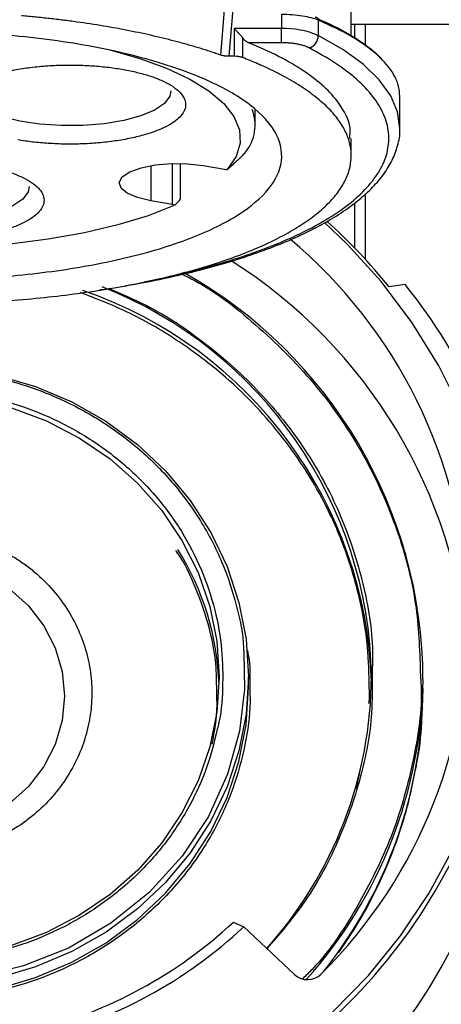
# Model space of a CAD drawing. Header units: inches. Extents: x 1.5 to 64.5, y 1.5 to 49.5.
# Tile 13 of 35: x 18 to 19.2, y 30.2 to 32.8. Entities that reach past the tile are written whole.
import ezdxf

# ---------------------------------------------------------------- set-up
doc = ezdxf.new("R2010")
doc.units = ezdxf.units.IN
doc.header["$LTSCALE"] = 6
doc.header["$MEASUREMENT"] = 0
doc.layers.add('DIMENSIONS', color=140, linetype='Continuous', lineweight=25)
doc.styles.add('SLDTEXTSTYLE0', font='TXT', dxfattribs={"width": 0.7})
doc.dimstyles.new('SLDDIMSTYLE0', dxfattribs={"dimtxt": 0.509766, "dimasz": 0.78, "dimexe": 0, "dimexo": 0.0625, "dimgap": 0.127441, "dimtad": 0, "dimtih": 1, "dimtoh": 1, "dimrnd": 1e-09, "dimzin": 12, "dimdsep": 46, "dimtxsty": 'SLDTEXTSTYLE0', "dimsah": 1, "dimcen": 0.09, "dimadec": 0, "dimazin": 3, "dimtfac": 1, "dimtofl": 0, "dimtmove": 0, "dimatfit": 3, "dimfxl": 0, "dimfrac": 2, "dimtolj": 1, "dimtzin": 12, "dimarcsym": 0})

# ---------------------------------------------------------------- blocks, each defined once
blk = doc.blocks.new('_D')
at = {"layer": 'DIMENSIONS'}
for p, q in [((13.2342, 33.3286), (13.2342, 24.8416)), ((20.9742, 33.3286), (20.9742, 24.8416)), ((13.2342, 25.5916), (15.624, 25.5916)), ((16.3147, 25.5916), (16.1436, 25.5916)), ((16.1436, 25.5916), (16.1436, 24.7815)), ((18.2536, 25.5916), (18.4248, 25.5916)), ((18.4248, 25.5916), (18.4248, 24.7815)), ((20.9742, 25.5916), (18.9443, 25.5916)), ((16.1436, 24.7815), (16.3147, 24.7815)), ((18.4248, 24.7815), (18.2536, 24.7815))]:
    blk.add_line(p, q, dxfattribs=at)
for points in [[(13.2342, 25.5916), (14.0142, 25.4716), (14.0142, 25.7116)], [(20.9742, 25.5916), (20.1942, 25.7116), (20.1942, 25.4716)]]:
    blk.add_solid(points, dxfattribs=at)
at = {"layer": 'DIMENSIONS', "char_height": 0.5, "attachment_point": 1, "style": 'SLDTEXTSTYLE0'}
for s, insert in [('7.74', (16.5268, 26.3503)), ('196.6', (16.3147, 25.426))]:
    blk.add_mtext(s, dxfattribs=dict(at, insert=insert))
blk = doc.blocks.new('_D_3')
at = {"layer": 'DIMENSIONS'}
for p, q in [((13.6588, 32.8123), (13.6588, 26.9149)), ((20.5499, 32.7847), (20.5499, 26.9149)), ((13.6588, 27.6649), (15.624, 27.6649)), ((16.3147, 27.6649), (16.1436, 27.6649)), ((16.1436, 27.6649), (16.1436, 26.8547)), ((18.2536, 27.6649), (18.4248, 27.6649)), ((18.4248, 27.6649), (18.4248, 26.8547)), ((20.5499, 27.6649), (18.9443, 27.6649)), ((16.1436, 26.8547), (16.3147, 26.8547)), ((18.4248, 26.8547), (18.2536, 26.8547))]:
    blk.add_line(p, q, dxfattribs=at)
for points in [[(13.6588, 27.6649), (14.4388, 27.5449), (14.4388, 27.7849)], [(20.5499, 27.6649), (19.7699, 27.7849), (19.7699, 27.5449)]]:
    blk.add_solid(points, dxfattribs=at)
at = {"layer": 'DIMENSIONS', "char_height": 0.5, "attachment_point": 1, "style": 'SLDTEXTSTYLE0'}
for s, insert in [('6.89', (16.5268, 28.4235)), ('175.0', (16.3147, 27.4992))]:
    blk.add_mtext(s, dxfattribs=dict(at, insert=insert))

msp = doc.modelspace()

# ---------------------------------------------------------------- linework, layer by layer
for p, q in [((18.9103, 32.7812), (18.9103, 33.0588)), ((18.5558, 32.7291), (18.5704, 32.9042)), ((18.5921, 32.8994), (18.5774, 32.7259)), ((18.7207, 32.8393), (18.7207, 32.8011)), ((18.8208, 32.824), (18.8208, 32.7827)), ((18.5921, 32.8011), (18.5921, 32.7259)), ((18.7207, 32.8011), (18.5921, 32.8011)), ((18.7207, 32.7627), (18.7207, 32.8011)), ((20.2499, 32.8123), (18.9103, 32.8123)), ((18.9192, 32.8123), (18.9192, 32.7757)), ((18.9492, 32.7556), (18.9492, 32.8123)), ((18.6145, 32.7766), (18.6145, 32.7225)), ((18.7207, 32.7627), (18.6318, 32.7627)), ((18.5921, 32.7259), (18.5774, 32.7259)), ((19.0425, 32.5309), (19.0425, 32.6172)), ((18.6493, 32.5403), (18.6493, 32.5808)), ((18.9103, 32.4557), (18.9103, 32.5027)), ((18.3661, 32.429), (18.3661, 32.3332)), ((18.4241, 32.4346), (18.4241, 32.3231)), ((18.446, 32.3399), (18.446, 32.4347)), ((18.5079, 32.429), (18.5659, 32.419)), ((18.9492, 32.174), (18.9492, 32.3527)), ((18.4241, 32.3231), (18.3661, 32.3332)), ((18.9192, 32.3273), (18.9192, 32.2057)), ((19.057, 32.1061), (19.0133, 32.0995)), ((18.6313, 31.0115), (18.6313, 31.0406)), ((18.9245, 30.7383), (18.9347, 30.7861)), ((18.5899, 30.3741), (18.6182, 30.3612)), ((18.7562, 30.2316), (18.6182, 30.3612))]:
    msp.add_line(p, q)
at = {"flags": 128}
for points in [[(19.0425, 32.529), (19.0425, 32.5302), (19.0363, 32.5747), (19.0175, 32.6188), (18.9861, 32.6621), (18.9426, 32.7041), (18.8873, 32.7444), (18.8208, 32.7827)], [(18.2544, 32.7434), (18.3355, 32.7202), (18.4085, 32.6935), (18.4715, 32.6639), (18.5235, 32.632), (18.5637, 32.5981), (18.5915, 32.5628), (18.6066, 32.5266), (18.6085, 32.49), (18.5975, 32.4536), (18.5735, 32.418)], [(18.4203, 32.6322), (18.4175, 32.6175), (18.4027, 32.5979), (18.3759, 32.5798), (18.3384, 32.5641), (18.292, 32.5516), (18.2386, 32.5427), (18.181, 32.538), (18.1218, 32.5376), (18.0637, 32.5416), (18.0094, 32.5497), (17.9616, 32.5617), (17.9224, 32.5769), (17.8936, 32.5946), (17.8767, 32.614), (17.8722, 32.6322)], [(18.3661, 32.3332), (18.3295, 32.342), (18.3016, 32.3539), (18.2847, 32.368), (18.2801, 32.3833), (18.2882, 32.3983), (18.3084, 32.4119), (18.339, 32.4231), (18.3775, 32.4308), (18.4209, 32.4345), (18.4655, 32.4339), (18.5079, 32.429)], [(18.0354, 32.3722), (18.0327, 32.3575), (18.0179, 32.3379), (17.9911, 32.3198), (17.9536, 32.3041), (17.9071, 32.2915), (17.8538, 32.2826), (17.7962, 32.2779), (17.7369, 32.2775), (17.6788, 32.2815), (17.6246, 32.2897), (17.5767, 32.3016), (17.5375, 32.3168), (17.5088, 32.3346), (17.4919, 32.354), (17.4874, 32.3722)], [(18.431, 32.3216), (18.3586, 32.293), (18.2763, 32.2678), (18.1853, 32.2463), (18.0871, 32.2289), (17.9832, 32.2158), (17.8754, 32.2074), (17.7653, 32.2036), (17.6548, 32.2047), (17.5455, 32.2105), (17.4392, 32.221), (17.3377, 32.236), (17.2424, 32.2552), (17.1551, 32.2784)], [(19.2095, 31.7617), (19.1486, 31.8849), (19.076, 32.0023), (18.9924, 32.1131), (18.8985, 32.2163), (18.8372, 32.2746)], [(17.9489, 31.859), (18.0523, 31.8288), (18.1511, 31.787), (18.2438, 31.7344), (18.3291, 31.6716), (18.4057, 31.5997), (18.4725, 31.5195), (18.5285, 31.4324), (18.573, 31.3396), (18.6052, 31.2425), (18.6248, 31.1423), (18.6313, 31.0407), (18.6313, 31.0407)], [(17.9867, 31.7708), (18.0821, 31.7353), (18.172, 31.6889), (18.255, 31.6322), (18.3298, 31.5662), (18.3952, 31.492), (18.4502, 31.4106), (18.4939, 31.3233), (18.5256, 31.2316), (18.5449, 31.1369), (18.5513, 31.0407)], [(17.9818, 31.2795), (18.0332, 31.2333), (18.0751, 31.1792), (18.106, 31.119), (18.1249, 31.0545), (18.1313, 30.9879)], [(18.618, 31.1068), (18.6205, 31.007), (18.6066, 30.8925), (18.5742, 30.776), (18.5223, 30.6613), (18.4509, 30.5528), (18.3616, 30.4547), (18.2573, 30.3708), (18.1419, 30.3037), (18.0199, 30.2549), (17.8959, 30.2245), (17.774, 30.2114), (17.6548, 30.2139), (17.5318, 30.2325), (17.408, 30.269), (17.2876, 30.3239), (17.1754, 30.3969), (17.0756, 30.4858), (16.992, 30.5878), (16.927, 30.6988), (16.8816, 30.8146), (16.8556, 30.9308), (16.8473, 31.0439), (16.8473, 31.0439)], [(18.6313, 31.0407), (18.6248, 30.9391), (18.6053, 30.839), (18.5731, 30.7418), (18.5287, 30.649), (18.4726, 30.5619), (18.4058, 30.4818), (18.3293, 30.4098), (18.244, 30.347), (18.1513, 30.2943), (18.0525, 30.2525), (17.9491, 30.2222)], [(18.5513, 31.0407), (18.5449, 30.9445), (18.5257, 30.8498), (18.494, 30.7581), (18.4503, 30.6709), (18.3954, 30.5894), (18.33, 30.5151), (18.2552, 30.4491), (18.1722, 30.3925), (18.0823, 30.346), (17.9869, 30.3105)], [(17.9491, 30.1932), (18.0525, 30.2235), (18.1513, 30.2652), (18.244, 30.3179), (18.3293, 30.3807), (18.4058, 30.4527), (18.4726, 30.5328), (18.5287, 30.6199), (18.5731, 30.7128), (18.6053, 30.8099), (18.6248, 30.9101), (18.6313, 31.0115)], [(18.1313, 30.9879), (18.1249, 30.9213), (18.106, 30.8568), (18.0751, 30.7966), (18.0333, 30.7425), (17.9819, 30.6962)], [(18.8591, 30.1291), (18.9568, 30.2291), (19.0445, 30.337), (19.1215, 30.452), (19.1871, 30.573)]]:
    msp.add_lwpolyline(points, dxfattribs=at)
for centre, radius, start, end in [((18.8135, 32.8245), 0.00728, 355.9932, 98.4705), ((18.7293, 32.566), 0.2352, 67.1025, 92.0764), ((18.7857, 32.7825), 0.0351, 286.686, 0.3997), ((18.5315, 32.5396), 0.1176, 320.9277, 20.947), ((18.5824, 32.5149), 0.0974, 260.2627, 264.7826), ((18.4116, 32.2496), 0.0746, 74.9177, 80.3179), ((17.8116, 31.1291), 1.5446, 38.9213, 48.0462), ((17.8774, 31.1926), 1.351, 314.7247, 50.1412), ((17.8423, 30.9957), 1.3892, 4.4087, 57.7469), ((17.8343, 31.0291), 1.271, 0.1748, 60.7951), ((17.8084, 31.0235), 1.1571, 0.9287, 68.441), ((17.8594, 31.1458), 1.535, 24.427, 38.7245), ((17.8044, 30.9908), 1.1614, 1.7811, 71.0966), ((17.8175, 30.9961), 0.7339, 1.8086, 32.1255), ((17.8494, 31.047), 1.1159, 318.1521, 359.7545), ((17.8632, 31.0474), 1.2422, 318.1101, 359.3382), ((17.8638, 31.0134), 1.2416, 321.3777, 359.7638), ((17.8254, 31.2313), 1.5237, 305.2154, 336.3342), ((17.827, 30.9947), 1.5217, 306.4347, 336.3443), ((17.7509, 31.2735), 1.23, 283.9693, 313.0102), ((17.7515, 31.2903), 1.2706, 283.969, 313.0105), ((18.7916, 30.2699), 0.0521, 227.3305, 314.5416)]:
    msp.add_arc(centre, radius, start, end)
for points, knots in [([(17.5191, 32.8512), (17.5128, 32.8508), (17.5002, 32.8499), (17.4813, 32.8486), (17.4625, 32.8471), (17.4437, 32.8455), (17.4157, 32.843), (17.3787, 32.8392), (17.333, 32.8339), (17.2879, 32.828), (17.2289, 32.8192), (17.1571, 32.8067), (17.075, 32.7893), (16.9972, 32.7697), (16.9244, 32.748), (16.8571, 32.7243), (16.7957, 32.6988), (16.7406, 32.6716), (16.6921, 32.6431), (16.6508, 32.6132), (16.6167, 32.5823), (16.5901, 32.5505), (16.5712, 32.5181), (16.5602, 32.4853), (16.5571, 32.4522), (16.5619, 32.4192), (16.5746, 32.3865), (16.5951, 32.3542), (16.6232, 32.3226), (16.6589, 32.2919), (16.7018, 32.2623), (16.7517, 32.234), (16.8081, 32.2072), (16.8709, 32.182), (16.9394, 32.1587), (17.0133, 32.1374), (17.092, 32.1183), (17.1751, 32.1014), (17.2619, 32.0869), (17.3519, 32.0749), (17.4445, 32.0655), (17.539, 32.0587), (17.6349, 32.0545), (17.7314, 32.0531), (17.8279, 32.0543), (17.9238, 32.0583), (18.0185, 32.065), (18.1112, 32.0743), (18.2014, 32.0861), (18.2884, 32.1005), (18.3717, 32.1172), (18.4507, 32.1362), (18.5249, 32.1574), (18.5938, 32.1805), (18.6569, 32.2056), (18.7137, 32.2323), (18.764, 32.2605), (18.8073, 32.29), (18.8435, 32.3207), (18.8721, 32.3522), (18.8931, 32.3845), (18.9063, 32.4172), (18.9115, 32.4502), (18.9089, 32.4833), (18.8984, 32.5161), (18.88, 32.5485), (18.8539, 32.5804), (18.8202, 32.6113), (18.7861, 32.6363), (18.7553, 32.6556), (18.7304, 32.6698), (18.7039, 32.6836), (18.6789, 32.6955), (18.656, 32.7056), (18.6357, 32.7142), (18.6216, 32.7197), (18.6145, 32.7225)], [0, 0, 0, 0, 0.003126, 0.006251, 0.009376, 0.012502, 0.015629, 0.023441, 0.031257, 0.039069, 0.046885, 0.062509, 0.078134, 0.093759, 0.109383, 0.125008, 0.140633, 0.156257, 0.171882, 0.187507, 0.203131, 0.218756, 0.234381, 0.250005, 0.26563, 0.281255, 0.296879, 0.312504, 0.328129, 0.343753, 0.359378, 0.375003, 0.390627, 0.406252, 0.421877, 0.437501, 0.453126, 0.468751, 0.484375, 0.5, 0.515625, 0.531249, 0.546874, 0.562499, 0.578123, 0.593748, 0.609373, 0.624997, 0.640622, 0.656247, 0.671871, 0.687496, 0.703121, 0.718745, 0.73437, 0.749995, 0.765619, 0.781244, 0.796869, 0.812494, 0.828118, 0.843743, 0.859368, 0.874992, 0.890617, 0.906242, 0.921866, 0.937491, 0.953116, 0.960928, 0.968743, 0.976556, 0.984371, 0.989581, 0.994789, 1, 1, 1, 1]), ([(18.5558, 32.7291), (18.5511, 32.7307), (18.5419, 32.7339), (18.5277, 32.7386), (18.5133, 32.7433), (18.4987, 32.7478), (18.4839, 32.7523), (18.4688, 32.7566), (18.4535, 32.7609), (18.4225, 32.7693), (18.3743, 32.7813), (18.3071, 32.7956), (18.2372, 32.8083), (18.1769, 32.8175), (18.1277, 32.824), (18.0903, 32.8284), (18.0525, 32.8324), (18.027, 32.8347), (18.0142, 32.8358)], [0, 0, 0, 0, 0.031282, 0.062537, 0.093775, 0.125004, 0.156235, 0.187475, 0.218736, 0.250026, 0.374998, 0.500005, 0.624977, 0.749984, 0.812519, 0.874983, 0.937452, 1, 1, 1, 1]), ([(18.8194, 32.8284), (18.8422, 32.818), (18.8902, 32.7963), (18.9453, 32.7601), (18.9792, 32.7345), (18.989, 32.7211), (18.989, 32.7211)], [0, 0, 0, 0, 0.308712, 0.650018, 0.999759, 1, 1, 1, 1]), ([(19.0423, 32.6172), (19.0417, 32.626), (19.0405, 32.6441), (19.0273, 32.6771), (18.9995, 32.7149), (18.9511, 32.7553), (18.8922, 32.7917), (18.844, 32.8134), (18.8208, 32.824)], [0, 0, 0, 0, 0.12129, 0.248196, 0.454849, 0.649034, 0.830752, 1, 1, 1, 1]), ([(18.5921, 32.8011), (18.5933, 32.7999), (18.5954, 32.7979), (18.5986, 32.7948), (18.6015, 32.7918), (18.6048, 32.7882), (18.6082, 32.7843), (18.6117, 32.7803), (18.6136, 32.7778), (18.6145, 32.7766)], [0, 0, 0, 0, 0.153876, 0.263391, 0.40015, 0.521038, 0.697335, 0.856855, 1, 1, 1, 1]), ([(18.6356, 32.5934), (18.6016, 32.6194), (18.5581, 32.6439), (18.4545, 32.6883), (18.3944, 32.7083), (18.2615, 32.7425), (18.1887, 32.7568), (18.0351, 32.7785), (17.9542, 32.7861), (17.8719, 32.79)], [0, 0, 0, 0, 0.25, 0.25, 0.5, 0.5, 0.75, 0.75, 1, 1, 1, 1]), ([(18.6145, 32.7766), (18.6151, 32.7758), (18.6163, 32.7743), (18.6183, 32.7721), (18.6205, 32.7699), (18.6231, 32.7677), (18.6269, 32.765), (18.6299, 32.7636), (18.6318, 32.7627)], [0, 0, 0, 0, 0.110338, 0.230671, 0.361078, 0.501622, 0.683275, 1, 1, 1, 1]), ([(18.3496, 32.1145), (18.3497, 32.1145), (18.3919, 32.1216), (18.4706, 32.1403), (18.583, 32.1706), (18.6846, 32.2058), (18.7747, 32.2444), (18.8509, 32.2859), (18.913, 32.3296), (18.9605, 32.3751), (18.9935, 32.4219), (19.0116, 32.4702), (19.0143, 32.5192), (19.0009, 32.5684), (18.9719, 32.6168), (18.9275, 32.6634), (18.8699, 32.7079), (18.8205, 32.7352), (18.7958, 32.7489)], [0, 0, 0, 0, 0.000262, 0.066055, 0.13345, 0.200856, 0.268251, 0.335657, 0.401442, 0.467237, 0.533023, 0.598818, 0.666213, 0.733619, 0.801014, 0.868419, 0.934207, 1, 1, 1, 1]), ([(18.8758, 32.5995), (18.8541, 32.6294), (18.8224, 32.6584), (18.7403, 32.7133), (18.69, 32.7391), (18.6318, 32.7627)], [0, 0, 0, 0, 0.5, 0.5, 1, 1, 1, 1]), ([(18.7958, 32.7489), (18.7947, 32.7494), (18.7927, 32.7504), (18.7893, 32.7519), (18.7856, 32.7533), (18.7803, 32.755), (18.773, 32.757), (18.7634, 32.7591), (18.7532, 32.7607), (18.7425, 32.7618), (18.7317, 32.7625), (18.7244, 32.7626), (18.7207, 32.7627)], [0, 0, 0, 0, 0.06163, 0.12306, 0.18452, 0.246234, 0.373031, 0.500056, 0.626852, 0.753877, 0.876882, 1, 1, 1, 1]), ([(18.5774, 32.7259), (18.5764, 32.7259), (18.5743, 32.726), (18.5714, 32.7261), (18.5684, 32.7264), (18.5647, 32.7269), (18.5602, 32.7277), (18.5572, 32.7286), (18.5558, 32.7291)], [0, 0, 0, 0, 0.125801, 0.250314, 0.374803, 0.500533, 0.75036, 1, 1, 1, 1]), ([(18.6145, 32.7225), (18.6138, 32.7227), (18.6124, 32.7233), (18.6099, 32.724), (18.6072, 32.7246), (18.6035, 32.7252), (18.5984, 32.7258), (18.5942, 32.7259), (18.5921, 32.7259)], [0, 0, 0, 0, 0.125631, 0.249953, 0.374385, 0.50034, 0.749953, 1, 1, 1, 1]), ([(17.866, 32.6433), (17.8677, 32.6444), (17.8711, 32.6466), (17.8766, 32.6498), (17.8823, 32.653), (17.8884, 32.6561), (17.8948, 32.6591), (17.9015, 32.6621), (17.9085, 32.665), (17.9239, 32.6708), (17.9496, 32.679), (17.9891, 32.6882), (18.0327, 32.6954), (18.0792, 32.7001), (18.127, 32.7024), (18.1741, 32.7021), (18.2196, 32.6996), (18.262, 32.695), (18.3014, 32.6885), (18.3382, 32.6802), (18.372, 32.67), (18.4023, 32.6576), (18.4272, 32.6437), (18.4458, 32.6284), (18.4574, 32.6122), (18.4614, 32.5959), (18.4584, 32.5799), (18.4489, 32.5648), (18.4336, 32.5506), (18.413, 32.5374), (18.3869, 32.5252), (18.3546, 32.5139), (18.3171, 32.5041), (18.2747, 32.4963), (18.229, 32.4907), (18.1815, 32.4876), (18.1337, 32.487), (18.0951, 32.4886), (18.0656, 32.4909), (18.0446, 32.493), (18.0242, 32.4957), (18.011, 32.4978), (18.0044, 32.4989)], [0, 0, 0, 0, 0.00743, 0.014833, 0.022219, 0.029596, 0.036974, 0.044361, 0.051766, 0.059199, 0.091049, 0.122912, 0.155774, 0.188649, 0.220997, 0.253359, 0.283801, 0.314257, 0.343213, 0.372183, 0.403391, 0.434613, 0.467302, 0.500004, 0.532693, 0.565396, 0.596604, 0.627826, 0.656782, 0.685752, 0.716194, 0.74665, 0.778998, 0.811359, 0.844221, 0.877097, 0.908946, 0.94081, 0.955641, 0.970401, 0.985164, 1, 1, 1, 1]), ([(18.7187, 32.4313), (18.7246, 32.4589), (18.7205, 32.4868), (18.6925, 32.5414), (18.6686, 32.5681), (18.6356, 32.5934)], [0, 0, 0, 0, 0.5, 0.5, 1, 1, 1, 1]), ([(18.9061, 32.5027), (18.9072, 32.5122), (18.9111, 32.5448), (18.8904, 32.5768), (18.8758, 32.5995)], [0, 0, 0, 0, 0.291531, 1, 1, 1, 1]), ([(18.2972, 32.1029), (18.306, 32.1043), (18.345, 32.1107), (18.4111, 32.1242), (18.4948, 32.1436), (18.5741, 32.1655), (18.6487, 32.1895), (18.7178, 32.2155), (18.7811, 32.2432), (18.8381, 32.2726), (18.8886, 32.3036), (18.9325, 32.3361), (18.9696, 32.3701), (18.9997, 32.4058), (19.0228, 32.4434), (19.0371, 32.4833), (19.0437, 32.5122), (19.0422, 32.5275), (19.0421, 32.5286)], [0, 0, 0, 0, 0.020063, 0.088601, 0.157792, 0.227347, 0.297052, 0.366744, 0.436307, 0.50567, 0.574809, 0.643765, 0.712653, 0.781598, 0.850908, 0.921221, 0.993966, 1, 1, 1, 1]), ([(18.6228, 32.4655), (18.6212, 32.4633), (18.6181, 32.4599), (18.6104, 32.452), (18.6059, 32.4476), (18.5966, 32.4388), (18.5919, 32.4345), (18.5825, 32.4259), (18.5779, 32.4219), (18.5735, 32.418)], [0, 0, 0, 0, 0.25, 0.25, 0.5, 0.5, 0.75, 0.75, 1, 1, 1, 1]), ([(17.4445, 32.133), (17.5151, 32.1256), (17.5882, 32.1209), (17.7355, 32.1172), (17.8098, 32.1182), (17.9559, 32.1258), (18.0277, 32.1324), (18.1651, 32.151), (18.2308, 32.1629), (18.3527, 32.1914), (18.409, 32.208), (18.5092, 32.2451), (18.5533, 32.2656), (18.6269, 32.3094), (18.6565, 32.3328), (18.6997, 32.3811), (18.7134, 32.4061), (18.7187, 32.4313)], [0, 0, 0, 0, 0.125, 0.125, 0.25, 0.25, 0.375, 0.375, 0.5, 0.5, 0.625, 0.625, 0.75, 0.75, 0.875, 0.875, 1, 1, 1, 1]), ([(17.4812, 32.3832), (17.4829, 32.3843), (17.4863, 32.3865), (17.4917, 32.3898), (17.4975, 32.393), (17.5036, 32.3961), (17.51, 32.3991), (17.5167, 32.402), (17.5237, 32.4049), (17.539, 32.4108), (17.5648, 32.419), (17.6043, 32.4282), (17.6479, 32.4353), (17.6944, 32.4401), (17.7422, 32.4423), (17.7893, 32.4421), (17.8348, 32.4395), (17.8772, 32.4349), (17.9166, 32.4285), (17.9533, 32.4202), (17.9872, 32.4099), (18.0174, 32.3976), (18.0424, 32.3836), (18.061, 32.3683), (18.0726, 32.3522), (18.0766, 32.3359), (18.0736, 32.3198), (18.064, 32.3047), (18.0488, 32.2906), (18.0282, 32.2774), (18.002, 32.2651), (17.9698, 32.2538), (17.9323, 32.2441), (17.8898, 32.2362), (17.8441, 32.2306), (17.7967, 32.2276), (17.7489, 32.227), (17.7103, 32.2285), (17.6808, 32.2308), (17.6598, 32.233), (17.6393, 32.2356), (17.6262, 32.2378), (17.6196, 32.2389)], [0, 0, 0, 0, 0.00743, 0.0148334, 0.0222191, 0.0295962, 0.0369737, 0.0443607, 0.0517662, 0.0591991, 0.0910486, 0.122912, 0.1557735, 0.1886495, 0.2209972, 0.253359, 0.2838009, 0.3142567, 0.3432127, 0.3721827, 0.4033908, 0.4346131, 0.4673016, 0.5000044, 0.5326929, 0.5653957, 0.5966038, 0.6278261, 0.6567821, 0.6857522, 0.7161941, 0.7466498, 0.7789975, 0.8113593, 0.8442209, 0.8770968, 0.9089463, 0.9408097, 0.9556409, 0.9704015, 0.9851637, 1, 1, 1, 1]), ([(18.431, 32.3216), (18.4352, 32.3258), (18.4423, 32.3329), (18.4464, 32.3387), (18.4458, 32.3397), (18.4457, 32.3399)], [0, 0, 0, 0, 0.547171, 0.932608, 1, 1, 1, 1]), ([(18.4512, 32.134), (18.4619, 32.1286), (18.5387, 32.0901), (18.6651, 31.9891), (18.8225, 31.831), (18.9491, 31.6449), (19.0394, 31.4419), (19.0923, 31.239), (19.0964, 31.1051), (19.0983, 31.0436)], [0, 0, 0, 0, 0.02619, 0.187992, 0.354497, 0.523457, 0.692417, 0.858922, 1, 1, 1, 1]), ([(18.2258, 32.0914), (18.2288, 32.0918), (18.2395, 32.0932), (18.2497, 32.095), (18.2571, 32.0963)], [0, 0, 0, 0, 0.279349, 1, 1, 1, 1]), ([(18.2513, 32.0954), (18.2857, 32.0808), (18.3801, 32.0409), (18.5198, 31.9463), (18.6664, 31.8152), (18.7888, 31.66), (18.8828, 31.4883), (18.9427, 31.3067), (18.9705, 31.1569), (18.9676, 31.0695), (18.9668, 31.044)], [0, 0, 0, 0, 0.080319, 0.22072, 0.364947, 0.511167, 0.657387, 0.801614, 0.942015, 1, 1, 1, 1]), ([(18.9593, 31.0096), (18.9586, 31.0472), (18.9571, 31.1291), (18.9348, 31.2552), (18.896, 31.3869), (18.8288, 31.5393), (18.7214, 31.7049), (18.5806, 31.8505), (18.4371, 31.9573), (18.3084, 32.0321), (18.2175, 32.0675), (18.1747, 32.0841)], [0, 0, 0, 0, 0.081376, 0.177302, 0.275841, 0.376817, 0.533687, 0.693451, 0.800009, 0.905715, 1, 1, 1, 1]), ([(17.7342, 31.8775), (17.7744, 31.876), (17.8569, 31.873), (17.9807, 31.8476), (18.1039, 31.8052), (18.2221, 31.7441), (18.3307, 31.6656), (18.4254, 31.5718), (18.5029, 31.4664), (18.5619, 31.3533), (18.5993, 31.2368), (18.6172, 31.154), (18.618, 31.1109), (18.618, 31.1068)], [0, 0, 0, 0, 0.091027, 0.18641, 0.285436, 0.387184, 0.490553, 0.594337, 0.697296, 0.798251, 0.896155, 0.990154, 1, 1, 1, 1]), ([(17.7342, 31.8212), (17.7717, 31.8198), (17.8486, 31.8169), (17.964, 31.7932), (18.0789, 31.7538), (18.1891, 31.6967), (18.2903, 31.6235), (18.3786, 31.5361), (18.451, 31.4378), (18.5056, 31.3323), (18.5417, 31.2238), (18.5607, 31.1157), (18.5619, 31.0087), (18.5569, 30.9359), (18.5467, 30.8998), (18.5463, 30.8983)], [0, 0, 0, 0, 0.077364, 0.15843, 0.242593, 0.329068, 0.416922, 0.505128, 0.592633, 0.678435, 0.761644, 0.841534, 0.918021, 0.996675, 1, 1, 1, 1]), ([(17.7343, 31.4388), (17.7387, 31.4387), (17.7474, 31.4387), (17.7606, 31.4381), (17.7737, 31.4373), (17.7867, 31.4361), (17.7997, 31.4346), (17.8126, 31.4327), (17.8255, 31.4305), (17.8384, 31.4279), (17.8512, 31.425), (17.8824, 31.417), (17.9309, 31.4003), (17.983, 31.3732), (18.022, 31.3472), (18.0594, 31.3179), (18.1013, 31.2764), (18.1425, 31.2204), (18.1734, 31.1607), (18.1942, 31.099), (18.2049, 31.0371), (18.2064, 30.9756), (18.1987, 30.9139), (18.1816, 30.8522), (18.1539, 30.7914), (18.1162, 30.734), (18.0688, 30.682), (18.0134, 30.6374), (17.9524, 30.602), (17.8876, 30.5759), (17.822, 30.5598), (17.7564, 30.5526), (17.6909, 30.554), (17.6251, 30.564), (17.5593, 30.5835), (17.4958, 30.6125), (17.4362, 30.6512), (17.392, 30.6906), (17.3608, 30.7257), (17.3331, 30.7624), (17.3043, 30.8113), (17.285, 30.8608), (17.2747, 30.8982), (17.2696, 30.9224), (17.266, 30.9468), (17.2637, 30.9714), (17.2635, 30.9878), (17.2633, 30.9961)], [0, 0, 0, 0, 0.005947, 0.011875, 0.01779, 0.023695, 0.029597, 0.035498, 0.041404, 0.04732, 0.053249, 0.059198, 0.091048, 0.122908, 0.139316, 0.155733, 0.188665, 0.221335, 0.25337, 0.283813, 0.314265, 0.343222, 0.372189, 0.403398, 0.434617, 0.467115, 0.500003, 0.532891, 0.565389, 0.596598, 0.627817, 0.656774, 0.685741, 0.716184, 0.746636, 0.77867, 0.811341, 0.844272, 0.86068, 0.877098, 0.908948, 0.940808, 0.952682, 0.964501, 0.976302, 0.988123, 1, 1, 1, 1]), ([(18.5447, 30.996), (18.5447, 31.019), (18.5447, 31.0777), (18.5271, 31.1728), (18.4906, 31.2785), (18.4583, 31.35), (18.4344, 31.3824), (18.4337, 31.3833)], [0, 0, 0, 0, 0.169545, 0.433491, 0.708405, 0.991883, 1, 1, 1, 1]), ([(18.6282, 31.1119), (18.6299, 31.1033), (18.6363, 31.0697), (18.6353, 31.0354), (18.6345, 31.0099)], [0, 0, 0, 0, 0.255107, 1, 1, 1, 1]), ([(18.9668, 31.044), (18.9672, 31.0101), (18.9685, 30.9166), (18.9381, 30.7629), (18.8763, 30.5874), (18.7911, 30.4296), (18.7149, 30.3411), (18.6813, 30.3019)], [0, 0, 0, 0, 0.126142, 0.347223, 0.577105, 0.813251, 1, 1, 1, 1]), ([(19.0983, 31.0436), (19.0989, 31.0346), (19.1046, 30.9583), (19.0818, 30.8142), (19.029, 30.6145), (18.9346, 30.4233), (18.8492, 30.2892), (18.787, 30.2286), (18.7784, 30.2203)], [0, 0, 0, 0, 0.030197, 0.256372, 0.482547, 0.718306, 0.960918, 1, 1, 1, 1]), ([(18.6345, 31.0099), (18.635, 30.9973), (18.6371, 30.9457), (18.6232, 30.8535), (18.5912, 30.7349), (18.5381, 30.6183), (18.4656, 30.5079), (18.3748, 30.4082), (18.2687, 30.3228), (18.1513, 30.2546), (18.0272, 30.2049), (17.901, 30.1739), (17.776, 30.1605), (17.6514, 30.1631), (17.5259, 30.1822), (17.3999, 30.2193), (17.2775, 30.2751), (17.1634, 30.3493), (17.0619, 30.4398), (16.9769, 30.5435), (16.9107, 30.6564), (16.8648, 30.7742), (16.8373, 30.8925), (16.834, 30.9712), (16.8323, 31.0097)], [0, 0, 0, 0, 0.014184, 0.05824, 0.104267, 0.151894, 0.20065, 0.24999, 0.29933, 0.348086, 0.395712, 0.44174, 0.485796, 0.528638, 0.573386, 0.619994, 0.668053, 0.717067, 0.766473, 0.815682, 0.864118, 0.91126, 0.956667, 1, 1, 1, 1]), ([(18.9584, 30.9678), (18.9592, 30.975), (18.9608, 30.9889), (18.9598, 31.0029), (18.9593, 31.0096)], [0, 0, 0, 0, 0.518919, 1, 1, 1, 1]), ([(18.5328, 30.8574), (18.539, 30.8923), (18.5471, 30.9383), (18.5452, 30.9847), (18.5447, 30.996)], [0, 0, 0, 0, 0.7575634, 1, 1, 1, 1]), ([(19.0872, 30.7988), (19.0875, 30.7998), (19.096, 30.8388), (19.1027, 30.9047), (19.1036, 30.9694), (19.104, 30.9953)], [0, 0, 0, 0, 0.015244, 0.6063362, 1, 1, 1, 1]), ([(18.5463, 30.8983), (18.5378, 30.8633), (18.52, 30.7904), (18.4711, 30.6851), (18.4049, 30.5838), (18.3215, 30.4924), (18.2243, 30.4141), (18.1166, 30.3516), (18.0028, 30.306), (17.8871, 30.2776), (17.7725, 30.2653), (17.6583, 30.2677), (17.5433, 30.2852), (17.4277, 30.3192), (17.3155, 30.3704), (17.2108, 30.4384), (17.1179, 30.5214), (17.0397, 30.6164), (16.9799, 30.7202), (16.9431, 30.807), (16.9324, 30.8595), (16.9294, 30.8743)], [0, 0, 0, 0, 0.050782, 0.1055439, 0.1616038, 0.2183359, 0.275068, 0.3311279, 0.3858898, 0.4388134, 0.4894692, 0.5387301, 0.5901821, 0.643772, 0.6990315, 0.7553882, 0.812196, 0.8687773, 0.9244705, 0.9786746, 1, 1, 1, 1]), ([(18.8757, 30.2902), (18.8944, 30.3177), (18.9344, 30.3767), (18.9853, 30.4734), (19.0299, 30.5788), (19.0651, 30.6875), (19.0799, 30.7619), (19.0872, 30.7988)], [0, 0, 0, 0, 0.177991, 0.382059, 0.587992, 0.795782, 1, 1, 1, 1])]:
    msp.add_open_spline(points, degree=3, knots=knots)
msp.add_open_spline([(18.8208, 32.824), (18.8099, 32.8286), (18.7799, 32.8365), (18.7405, 32.8393), (18.7207, 32.8393)], degree=3)

# ---------------------------------------------------------------- dimensions: what is measured, and where the dimension line sits
at = {"layer": 'DIMENSIONS'}
dim = msp.add_linear_dim(base=(20.9742, 25.5916), p1=(13.2342, 33.6286), p2=(20.9742, 33.6286), dimstyle='SLDDIMSTYLE0', dxfattribs=at)
dim.commit()
dim.dimension.update_dxf_attribs({"geometry": '_D', "text_midpoint": (17.2842, 25.5916), "dimtype": 160})
dim = msp.add_linear_dim(base=(20.5499, 27.6649), p1=(13.6588, 33.1123), p2=(20.5499, 33.0847), angle=0, dimstyle='SLDDIMSTYLE0', dxfattribs=at)
dim.commit()
dim.dimension.update_dxf_attribs({"geometry": '_D_3', "text_midpoint": (17.2842, 27.6649), "dimtype": 160})

doc.saveas('drawing.dxf')
